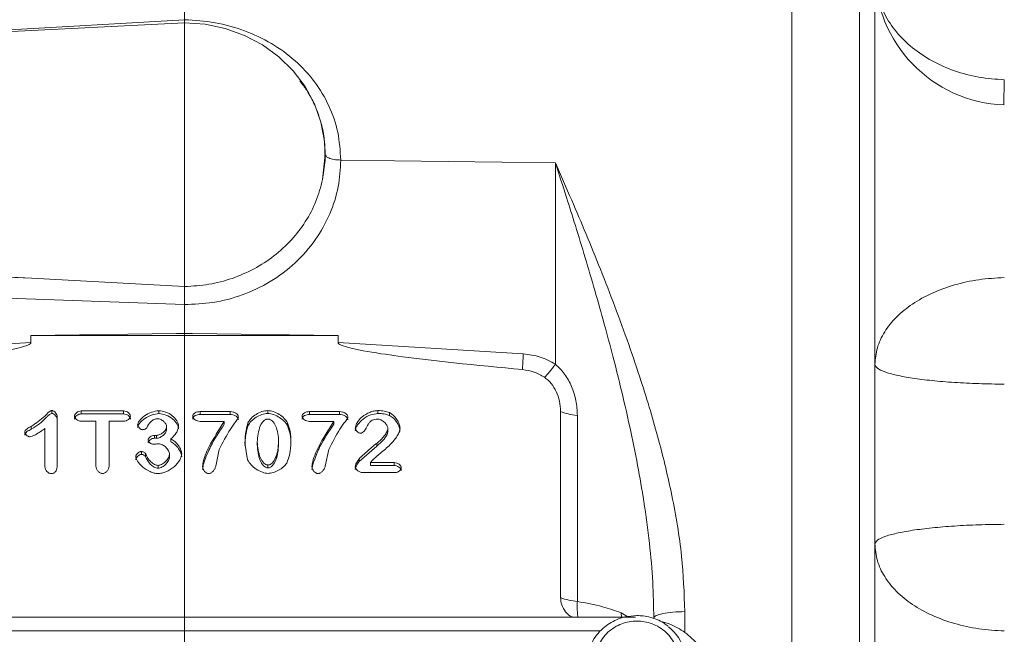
# Model space of a CAD drawing. Header units: inches. Extents: x 0.3 to 33.9, y 0.2 to 21.7.
# Tile 16 of 25: x 23.4 to 27.1, y 9.8 to 12.1. Entities that reach past the tile are written whole.
import ezdxf

# ---------------------------------------------------------------- set-up
doc = ezdxf.new("R2010")
doc.units = ezdxf.units.IN
doc.header["$MEASUREMENT"] = 0
doc.layers.add('SLD-0', color=7, linetype='Continuous', lineweight=15)
doc.styles.add('SLDTEXTSTYLE0', font='TXT', dxfattribs={"width": 0.75})
doc.dimstyles.new('SLDDIMSTYLE0', dxfattribs={"dimtxt": 0.25, "dimasz": 0.13, "dimexe": 0, "dimexo": 0.0625, "dimgap": 0.0625, "dimtad": 0, "dimtih": 1, "dimtoh": 1, "dimdec": 4, "dimrnd": 1e-09, "dimzin": 12, "dimdsep": 46, "dimtxsty": 'SLDTEXTSTYLE0', "dimsah": 1, "dimcen": 0.09, "dimadec": 0, "dimazin": 3, "dimtfac": 1, "dimtdec": 4, "dimtofl": 0, "dimtmove": 0, "dimatfit": 3, "dimfxl": 1, "dimfrac": 2, "dimtolj": 1, "dimtzin": 12, "dimarcsym": 0})

# ---------------------------------------------------------------- blocks, each defined once
blk = doc.blocks.new('*D21')
at = {"layer": 'SLD-0'}
for p, q in [((24.024, 12.2217), (24.024, 15.9238)), ((28.0665, 11.0915), (28.0665, 15.9238)), ((25.5661, 15.8356), (25.5153, 15.8356)), ((25.5153, 15.8356), (25.5153, 15.4387)), ((26.5243, 15.8356), (26.5751, 15.8356)), ((26.5751, 15.8356), (26.5751, 15.4387)), ((24.024, 15.7988), (25.4265, 15.7988)), ((28.0665, 15.7988), (26.6639, 15.7988)), ((25.5153, 15.4387), (25.5661, 15.4387)), ((26.5751, 15.4387), (26.5243, 15.4387))]:
    blk.add_line(p, q, dxfattribs=at)
for points in [[(24.024, 15.7988), (24.154, 15.7788), (24.154, 15.8188)], [(28.0665, 15.7988), (27.9365, 15.8188), (27.9365, 15.7788)]]:
    blk.add_solid(points, dxfattribs=at)
at = {"layer": 'SLD-0', "char_height": 0.25, "attachment_point": 1, "style": 'SLDTEXTSTYLE0'}
for s, insert in [('4.04', (25.6204, 16.2086, -0.4389)), ('102.7', (25.6296, 15.761, -0.4389))]:
    blk.add_mtext(s, dxfattribs=dict(at, insert=insert))

msp = doc.modelspace()

# ---------------------------------------------------------------- linework, layer by layer
at = {"color": 7, "linetype": 'Continuous', "lineweight": 15}
for p, q in [((26.28848, 12.15215), (26.28848, 8.71849)), ((26.54058, 12.14951), (26.54058, 8.72114)), ((24.02398, 12.04323), (21.25409, 11.9077)), ((24.02412, 12.04262), (24.02398, 12.05516)), ((24.53887, 11.45942), (24.54862, 11.55329)), ((24.54862, 11.55329), (24.54862, 11.55343)), ((25.40724, 11.52178), (24.60653, 11.5318)), ((25.40724, 10.77102), (25.40724, 11.52178)), ((21.25409, 11.19916), (23.45335, 11.09155)), ((22.64177, 11.1211), (23.45335, 11.09155)), ((23.45335, 11.09155), (24.02438, 11.06043)), ((24.02398, 10.99331), (22.64072, 11.04368)), ((24.02398, 10.88705), (24.02398, 10.99329)), ((23.45126, 10.87842), (23.99419, 10.88522)), ((23.45126, 10.85186), (23.45126, 10.87842)), ((24.59671, 10.87842), (23.45126, 10.87842)), ((23.99419, 10.88522), (24.02398, 10.88705)), ((23.99419, 10.88522), (24.02398, 10.88559)), ((24.02398, 10.88559), (24.02398, 10.88705)), ((24.02398, 10.88705), (24.05378, 10.88522)), ((24.02398, 10.88559), (24.05378, 10.88522)), ((24.05378, 10.88522), (24.59671, 10.87842)), ((24.59671, 10.87842), (24.59671, 10.85186)), ((23.45126, 10.85186), (22.76061, 10.80942)), ((24.59671, 10.85186), (25.28735, 10.80942)), ((23.52961, 10.58723), (23.52961, 10.59798)), ((23.6388, 10.59654), (23.79706, 10.59654)), ((23.6388, 10.58579), (23.6388, 10.59654)), ((23.79706, 10.58579), (23.6388, 10.58579)), ((23.79706, 10.58579), (23.79706, 10.59654)), ((23.92875, 10.58687), (23.92875, 10.59762)), ((24.08255, 10.59436), (24.19427, 10.59436)), ((24.08255, 10.58361), (24.08255, 10.59436)), ((24.19427, 10.58361), (24.08255, 10.58361)), ((24.19427, 10.58361), (24.19427, 10.59436)), ((24.33411, 10.5876), (24.33411, 10.59835)), ((24.49062, 10.59436), (24.60234, 10.59436)), ((24.49062, 10.58361), (24.49062, 10.59436)), ((24.60234, 10.58361), (24.49062, 10.58361)), ((24.60234, 10.58361), (24.60234, 10.59436)), ((24.74489, 10.58723), (24.74489, 10.59798)), ((24.78872, 10.57981), (24.78872, 10.59056)), ((25.42616, 9.901), (25.42616, 10.59431)), ((25.48898, 10.57993), (25.48898, 9.88662)), ((23.45261, 10.53932), (23.45261, 10.52857)), ((23.5492, 10.5739), (23.5492, 10.39465)), ((23.69311, 10.55815), (23.6388, 10.55815)), ((23.69311, 10.39139), (23.69311, 10.55815)), ((23.74276, 10.55815), (23.74276, 10.39139)), ((23.79706, 10.55815), (23.74276, 10.55815)), ((23.95707, 10.52766), (23.95707, 10.53841)), ((24.17235, 10.55761), (24.08255, 10.55761)), ((24.17235, 10.54686), (24.17235, 10.55761)), ((24.26041, 10.54142), (24.26041, 10.55217)), ((24.40819, 10.54197), (24.40819, 10.55272)), ((24.58042, 10.55761), (24.49062, 10.55761)), ((24.58042, 10.54686), (24.58042, 10.55761)), ((23.50362, 10.38849), (23.50362, 10.53099)), ((23.91246, 10.50564), (23.91925, 10.50564)), ((23.91246, 10.49489), (23.91246, 10.50564)), ((23.91925, 10.49489), (23.91925, 10.50564)), ((24.78213, 10.53171), (24.78213, 10.52096)), ((23.91925, 10.49489), (23.91246, 10.49489)), ((23.97356, 10.48185), (23.97356, 10.4926)), ((24.25944, 10.4142), (24.24935, 10.47703)), ((24.29532, 10.48156), (24.29532, 10.47081)), ((24.37503, 10.47208), (24.37503, 10.48283)), ((24.74062, 10.46501), (24.67468, 10.4078)), ((24.74062, 10.46501), (24.74062, 10.47576)), ((23.86397, 10.43496), (23.86397, 10.44571)), ((23.87871, 10.42608), (23.87871, 10.43684)), ((23.96774, 10.42391), (23.96774, 10.43466)), ((24.15373, 10.45295), (24.14074, 10.39139)), ((24.5618, 10.45295), (24.54881, 10.39139)), ((23.92546, 10.38317), (23.92546, 10.39392)), ((24.33508, 10.38444), (24.33508, 10.39519)), ((24.67468, 10.4078), (24.67468, 10.41855)), ((24.72627, 10.4142), (24.71793, 10.40406)), ((24.71793, 10.40406), (24.8054, 10.40406)), ((24.71793, 10.39331), (24.71793, 10.40406)), ((24.8054, 10.39331), (24.71793, 10.39331)), ((24.8054, 10.39331), (24.8054, 10.40406)), ((24.81025, 10.36712), (24.6869, 10.36712)), ((25.70536, 9.82776), (22.38345, 9.82776))]:
    msp.add_line(p, q, dxfattribs=at)
at = {"color": 8, "linetype": 'Continuous', "lineweight": 15}
for p, q in [((24.02398, 12.05516), (22.66, 11.97649)), ((25.65354, 9.82776), (25.6519, 9.84428)), ((25.6519, 9.84428), (25.68002, 9.82776)), ((25.88979, 9.8485), (25.88979, 9.77039)), ((25.57431, 9.77642), (22.47164, 9.77642))]:
    msp.add_line(p, q, dxfattribs=at)
at = {"color": 7, "linetype": 'Continuous', "lineweight": 15, "flags": 128}
msp.add_lwpolyline([(24.53887, 11.45942), (24.54807, 11.53084), (24.54596, 11.60274), (24.53259, 11.67358), (24.50826, 11.74183), (24.47348, 11.80602), (24.429, 11.86476), (24.37579, 11.91678), (24.31499, 11.96097), (24.24791, 11.99637), (24.17601, 12.02221), (24.10082, 12.03794), (24.02398, 12.04323)], dxfattribs=at)
at = {"color": 7, "linetype": 'Continuous', "lineweight": 15}
for centre, radius, start, end in [((27.09848, 12.2374), 0.5, 180, 268), ((25.50395, 10.09639), 0.2103, 248.28917, 265.91773), ((25.722, 9.65766), 0.17173, 266.32071, 51.72656)]:
    msp.add_arc(centre, radius, start, end, dxfattribs=at)
for points, knots in [([(27.08103, 11.8313), (27.04912, 11.83357), (26.98528, 11.8381), (26.89387, 11.86289), (26.80992, 11.89986), (26.73661, 11.94898), (26.6765, 12.00807), (26.63225, 12.07507), (26.60382, 12.1475), (26.60026, 12.19762), (26.59848, 12.22268)], [0, 0, 0, 0, 0.1250003, 0.2500001, 0.375, 0.5000003, 0.6250001, 0.75, 0.8749999, 1, 1, 1, 1]), ([(26.59848, 12.11527), (26.59848, 12.03552), (26.59848, 11.87457), (26.59848, 11.61276), (26.59848, 11.3351), (26.59848, 11.04333), (26.59848, 10.74161), (26.59848, 10.43533), (26.59848, 10.12905), (26.59848, 9.82733), (26.59848, 9.53555), (26.59848, 9.25789), (26.59848, 8.99608), (26.59848, 8.83513), (26.59848, 8.75538)], [0, 0, 0, 0, 0.0799365, 0.1613321, 0.2440985, 0.328859, 0.4141979, 0.5, 0.5857968, 0.6711357, 0.7559015, 0.8386628, 0.920061, 1, 1, 1, 1]), ([(24.60653, 11.5318), (24.60435, 11.56669), (24.59999, 11.63652), (24.56531, 11.73567), (24.51144, 11.82608), (24.43863, 11.90467), (24.34984, 11.96893), (24.24859, 12.01671), (24.13846, 12.04783), (24.06216, 12.05273), (24.02398, 12.05518)], [0, 0, 0, 0, 0.1238213, 0.2478045, 0.3721167, 0.4969366, 0.6221004, 0.7478881, 0.8738705, 1, 1, 1, 1]), ([(24.02398, 10.99329), (24.05956, 10.99472), (24.13285, 10.99769), (24.24147, 11.02693), (24.34586, 11.0761), (24.43894, 11.14593), (24.51466, 11.23214), (24.56836, 11.32911), (24.60075, 11.43022), (24.60464, 11.4986), (24.60653, 11.5318)], [0, 0, 0, 0, 0.1165898, 0.2401252, 0.3687607, 0.5000976, 0.6314179, 0.7600083, 0.88348, 1, 1, 1, 1]), ([(24.60653, 11.5318), (24.59797, 11.5323), (24.58083, 11.53329), (24.5619, 11.53905), (24.55062, 11.54602), (24.54929, 11.55087), (24.54862, 11.55329)], [0, 0, 0, 0, 0.2796253, 0.5592543, 0.779617, 1, 1, 1, 1]), ([(25.77398, 9.82516), (25.77314, 9.86956), (25.77138, 9.96234), (25.75814, 10.10741), (25.73862, 10.25263), (25.71353, 10.39741), (25.68423, 10.54129), (25.65278, 10.67709), (25.62067, 10.80454), (25.58883, 10.92341), (25.55425, 11.04567), (25.51809, 11.16818), (25.48288, 11.28336), (25.44591, 11.40144), (25.42103, 11.47888), (25.40724, 11.52178)], [0, 0, 0, 0, 0.0753269, 0.1574416, 0.2464061, 0.3233279, 0.4064831, 0.4958879, 0.5610874, 0.6317093, 0.7077562, 0.7810967, 0.8543893, 0.9193236, 1, 1, 1, 1]), ([(25.40724, 11.52178), (25.42745, 11.47563), (25.46583, 11.38798), (25.52187, 11.25542), (25.57587, 11.12311), (25.62921, 10.98603), (25.67988, 10.84755), (25.72395, 10.71779), (25.761, 10.59896), (25.79186, 10.49039), (25.81872, 10.3852), (25.85062, 10.24116), (25.88173, 10.06201), (25.88719, 9.91747), (25.88979, 9.8485)], [0, 0, 0, 0, 0.0893642, 0.1696891, 0.2512273, 0.3366563, 0.422023, 0.5024829, 0.5690182, 0.632461, 0.6930609, 0.7522321, 0.881791, 1, 1, 1, 1]), ([(24.02438, 11.06043), (24.0545, 11.06221), (24.11471, 11.06576), (24.20222, 11.08895), (24.28441, 11.12454), (24.35898, 11.17289), (24.42378, 11.23224), (24.47656, 11.30116), (24.51707, 11.3773), (24.5316, 11.43205), (24.53887, 11.45942)], [0, 0, 0, 0, 0.1249814, 0.2498314, 0.3749206, 0.4996832, 0.6247859, 0.7498102, 0.8749424, 1, 1, 1, 1]), ([(27.08103, 11.09406), (27.04912, 11.09218), (26.98528, 11.08843), (26.89387, 11.06789), (26.80992, 11.03727), (26.73661, 10.99659), (26.6765, 10.94764), (26.63225, 10.89214), (26.60382, 10.83216), (26.60026, 10.79064), (26.59848, 10.76988)], [0, 0, 0, 0, 0.1250003, 0.2500001, 0.375, 0.5000002, 0.6250002, 0.7500001, 0.8749999, 1, 1, 1, 1]), ([(24.02438, 11.06043), (24.02442, 11.05545), (24.02448, 11.04584), (24.02434, 11.02744), (24.02412, 11.00949), (24.02403, 10.99855), (24.02398, 10.99331)], [0, 0, 0, 0, 0.2785178, 0.5380197, 0.7785091, 1, 1, 1, 1]), ([(23.45126, 10.85186), (23.45122, 10.85148), (23.45114, 10.85068), (23.45033, 10.84901), (23.44709, 10.84564), (23.43289, 10.83847), (23.37528, 10.82291), (23.14982, 10.78763), (22.93427, 10.76715), (22.76354, 10.75094)], [0, 0, 0, 0, 0.0017499, 0.0036551, 0.0082924, 0.0222016, 0.0717818, 0.264741, 1, 1, 1, 1]), ([(25.28443, 10.75094), (25.11369, 10.76715), (24.89814, 10.78762), (24.67268, 10.82291), (24.61507, 10.83847), (24.60087, 10.84564), (24.59764, 10.84901), (24.59682, 10.85068), (24.59674, 10.85148), (24.59671, 10.85186)], [0, 0, 0, 0, 0.7352578, 0.9282167, 0.9777959, 0.9917054, 0.9963435, 0.9982494, 1, 1, 1, 1]), ([(25.28735, 10.80942), (25.28671, 10.79772), (25.28543, 10.77432), (25.28476, 10.75873), (25.28443, 10.75094)], [0, 0, 0, 0, 0.5000002, 1, 1, 1, 1]), ([(25.40724, 10.77102), (25.38858, 10.78115), (25.35126, 10.80141), (25.30866, 10.80675), (25.28735, 10.80942)], [0, 0, 0, 0, 0.49997654, 1, 1, 1, 1]), ([(25.36646, 10.72224), (25.37251, 10.72831), (25.3846, 10.74045), (25.3997, 10.76083), (25.40724, 10.77102)], [0, 0, 0, 0, 0.5000013, 1, 1, 1, 1]), ([(25.48898, 10.57993), (25.48794, 10.59839), (25.48589, 10.63488), (25.46909, 10.68743), (25.44415, 10.73489), (25.41929, 10.75923), (25.40724, 10.77102)], [0, 0, 0, 0, 0.2645333, 0.5226951, 0.7686561, 1, 1, 1, 1]), ([(26.59848, 10.76988), (26.60026, 10.76519), (26.60382, 10.75581), (26.63225, 10.74225), (26.6765, 10.72971), (26.73661, 10.71865), (26.80992, 10.70946), (26.89387, 10.70253), (26.98528, 10.6979), (27.04912, 10.69705), (27.08103, 10.69662)], [0, 0, 0, 0, 0.125, 0.25, 0.3749998, 0.4999998, 0.6250001, 0.7499999, 0.8749997, 1, 1, 1, 1]), ([(25.36646, 10.72224), (25.3538, 10.72953), (25.32846, 10.74411), (25.29911, 10.74866), (25.28443, 10.75094)], [0, 0, 0, 0, 0.4999949, 1, 1, 1, 1]), ([(25.42616, 10.59431), (25.42537, 10.60744), (25.42382, 10.63301), (25.41148, 10.66857), (25.39357, 10.69991), (25.37532, 10.71495), (25.36646, 10.72224)], [0, 0, 0, 0, 0.2723168, 0.5306622, 0.7723771, 1, 1, 1, 1]), ([(23.45261, 10.53932), (23.47024, 10.55107), (23.49432, 10.56712), (23.51475, 10.58977), (23.52331, 10.59644), (23.52707, 10.59783), (23.52876, 10.59793), (23.52961, 10.59798)], [0, 0, 0, 0, 0.644533, 0.8802753, 0.9495006, 0.9748269, 1, 1, 1, 1]), ([(23.52961, 10.58723), (23.52818, 10.58707), (23.52483, 10.58668), (23.51982, 10.58306), (23.5155, 10.57912), (23.51101, 10.57469), (23.5009, 10.56463), (23.4832, 10.54672), (23.46321, 10.53486), (23.45261, 10.52857)], [0, 0, 0, 0, 0.0422147, 0.0995358, 0.1832539, 0.2246723, 0.2946213, 0.6258949, 1, 1, 1, 1]), ([(23.52961, 10.59798), (23.53074, 10.59786), (23.53317, 10.5976), (23.53795, 10.59514), (23.54319, 10.5902), (23.54798, 10.58264), (23.54879, 10.57679), (23.5492, 10.5739)], [0, 0, 0, 0, 0.0972779, 0.209328, 0.4604024, 0.733535, 1, 1, 1, 1]), ([(23.5492, 10.56315), (23.54881, 10.56599), (23.54802, 10.57171), (23.5434, 10.57915), (23.53827, 10.58414), (23.53344, 10.58679), (23.53083, 10.58709), (23.52961, 10.58723)], [0, 0, 0, 0, 0.2618391, 0.5273231, 0.7756385, 0.8950252, 1, 1, 1, 1]), ([(23.61359, 10.57734), (23.61371, 10.57846), (23.61396, 10.58084), (23.61642, 10.58551), (23.62149, 10.59067), (23.62945, 10.59538), (23.6357, 10.59615), (23.6388, 10.59654)], [0, 0, 0, 0, 0.1021748, 0.2169276, 0.4674511, 0.7357874, 1, 1, 1, 1]), ([(23.6388, 10.58579), (23.63576, 10.58541), (23.62963, 10.58467), (23.62177, 10.58011), (23.61666, 10.57505), (23.61401, 10.57032), (23.61372, 10.56779), (23.61359, 10.56659)], [0, 0, 0, 0, 0.2594319, 0.5216736, 0.7693437, 0.8904624, 1, 1, 1, 1]), ([(23.6388, 10.55815), (23.63561, 10.55853), (23.62928, 10.55929), (23.62128, 10.56406), (23.61633, 10.56926), (23.61395, 10.57389), (23.6137, 10.57624), (23.61359, 10.57734)], [0, 0, 0, 0, 0.270764, 0.5386622, 0.7864303, 0.8991141, 1, 1, 1, 1]), ([(23.79706, 10.59654), (23.80029, 10.59615), (23.80669, 10.59538), (23.81474, 10.59057), (23.81971, 10.58536), (23.8221, 10.58075), (23.82235, 10.57843), (23.82247, 10.57734)], [0, 0, 0, 0, 0.27302122, 0.54198514, 0.78942228, 0.9009549, 1, 1, 1, 1]), ([(23.82247, 10.56659), (23.82234, 10.5677), (23.82207, 10.57007), (23.81964, 10.57472), (23.81461, 10.57992), (23.80658, 10.58466), (23.80024, 10.58541), (23.79706, 10.58579)], [0, 0, 0, 0, 0.1010035, 0.2150905, 0.4629647, 0.7312526, 1, 1, 1, 1]), ([(23.82247, 10.57734), (23.82235, 10.57624), (23.8221, 10.57389), (23.81969, 10.56925), (23.81467, 10.56406), (23.80662, 10.55929), (23.80026, 10.55853), (23.79706, 10.55815)], [0, 0, 0, 0, 0.1002435, 0.2129959, 0.4610144, 0.7294667, 1, 1, 1, 1]), ([(23.84923, 10.54529), (23.84966, 10.54747), (23.85071, 10.55276), (23.85842, 10.56461), (23.87454, 10.57961), (23.89983, 10.59341), (23.91944, 10.59627), (23.92875, 10.59762)], [0, 0, 0, 0, 0.06869712, 0.16668493, 0.42529162, 0.72734336, 1, 1, 1, 1]), ([(23.92875, 10.58687), (23.92042, 10.58574), (23.90157, 10.5832), (23.87603, 10.56998), (23.85891, 10.55456), (23.85072, 10.54209), (23.84966, 10.53671), (23.84923, 10.53454)], [0, 0, 0, 0, 0.2440689, 0.5517711, 0.8305434, 0.9315826, 1, 1, 1, 1]), ([(23.92875, 10.59762), (23.93709, 10.59642), (23.95504, 10.59383), (23.97869, 10.5802), (23.9937, 10.56415), (24.00065, 10.5505), (24.0015, 10.54402), (24.00187, 10.54113)], [0, 0, 0, 0, 0.2462362, 0.5305018, 0.7955573, 0.908656, 1, 1, 1, 1]), ([(24.00187, 10.53038), (24.00157, 10.53294), (24.00088, 10.5388), (23.9947, 10.55194), (23.98023, 10.56831), (23.95626, 10.58275), (23.93753, 10.58556), (23.92875, 10.58687)], [0, 0, 0, 0, 0.0809138, 0.1849494, 0.4462579, 0.7404873, 1, 1, 1, 1]), ([(24.05463, 10.57734), (24.05475, 10.5786), (24.055, 10.58116), (24.057, 10.58461), (24.05992, 10.58757), (24.06498, 10.59086), (24.07265, 10.59369), (24.07921, 10.59414), (24.08255, 10.59436)], [0, 0, 0, 0, 0.1102494, 0.2235478, 0.3365094, 0.4620215, 0.7264509, 1, 1, 1, 1]), ([(24.08255, 10.58361), (24.07926, 10.58339), (24.07276, 10.58296), (24.06517, 10.58019), (24.0601, 10.57696), (24.05712, 10.57402), (24.05501, 10.57053), (24.05475, 10.56789), (24.05463, 10.56659)], [0, 0, 0, 0, 0.2695177, 0.5323038, 0.6566807, 0.769843, 0.8864057, 1, 1, 1, 1]), ([(24.08255, 10.55761), (24.07908, 10.55795), (24.07222, 10.55863), (24.06328, 10.56315), (24.05765, 10.56849), (24.05501, 10.57349), (24.05475, 10.57609), (24.05463, 10.57734)], [0, 0, 0, 0, 0.2731398, 0.5386053, 0.7815697, 0.8947165, 1, 1, 1, 1]), ([(24.19427, 10.59436), (24.19818, 10.59404), (24.2057, 10.59343), (24.21553, 10.58893), (24.22159, 10.58339), (24.22433, 10.57815), (24.22459, 10.57542), (24.22472, 10.57408)], [0, 0, 0, 0, 0.2857989, 0.5501972, 0.7857718, 0.8955946, 1, 1, 1, 1]), ([(24.22472, 10.56333), (24.22455, 10.56486), (24.22421, 10.56802), (24.22078, 10.57366), (24.21415, 10.57898), (24.20457, 10.58287), (24.1977, 10.58336), (24.19427, 10.58361)], [0, 0, 0, 0, 0.1195444, 0.2475836, 0.497344, 0.7485787, 1, 1, 1, 1]), ([(24.26041, 10.55217), (24.26408, 10.55802), (24.27193, 10.57052), (24.29083, 10.58419), (24.31155, 10.59533), (24.32691, 10.59738), (24.33411, 10.59835)], [0, 0, 0, 0, 0.2339954, 0.4999389, 0.7659309, 1, 1, 1, 1]), ([(24.33411, 10.5876), (24.32671, 10.58659), (24.31146, 10.5845), (24.29094, 10.57347), (24.27215, 10.55999), (24.2642, 10.54742), (24.26041, 10.54142)], [0, 0, 0, 0, 0.2406542, 0.4964847, 0.7595641, 1, 1, 1, 1]), ([(24.33411, 10.59835), (24.34098, 10.59741), (24.35619, 10.59534), (24.37714, 10.58437), (24.39618, 10.57058), (24.40444, 10.5583), (24.40819, 10.55272)], [0, 0, 0, 0, 0.22470979, 0.49735243, 0.77132472, 1, 1, 1, 1]), ([(24.40819, 10.54197), (24.40471, 10.54723), (24.39695, 10.55893), (24.37869, 10.57263), (24.35758, 10.58418), (24.34161, 10.5865), (24.33411, 10.5876)], [0, 0, 0, 0, 0.2145592, 0.4774394, 0.7543919, 1, 1, 1, 1]), ([(24.46269, 10.57734), (24.46282, 10.5786), (24.46306, 10.58116), (24.46507, 10.58461), (24.46799, 10.58757), (24.47305, 10.59086), (24.48071, 10.59369), (24.48728, 10.59414), (24.49062, 10.59436)], [0, 0, 0, 0, 0.1102493, 0.2235467, 0.3365081, 0.4620201, 0.7264511, 1, 1, 1, 1]), ([(24.49062, 10.58361), (24.48733, 10.58339), (24.48083, 10.58296), (24.47324, 10.58019), (24.46817, 10.57696), (24.46519, 10.57402), (24.46308, 10.57053), (24.46282, 10.56789), (24.46269, 10.56659)], [0, 0, 0, 0, 0.26951745, 0.53230503, 0.65668187, 0.76984262, 0.8864061, 1, 1, 1, 1]), ([(24.49062, 10.55761), (24.48714, 10.55795), (24.48028, 10.55863), (24.47135, 10.56315), (24.46572, 10.56849), (24.46308, 10.57349), (24.46282, 10.57609), (24.46269, 10.57734)], [0, 0, 0, 0, 0.2731398, 0.5386053, 0.7815684, 0.8947168, 1, 1, 1, 1]), ([(24.60234, 10.59436), (24.60624, 10.59404), (24.61377, 10.59343), (24.6236, 10.58893), (24.62966, 10.58339), (24.6324, 10.57815), (24.63266, 10.57542), (24.63279, 10.57408)], [0, 0, 0, 0, 0.2858003, 0.5501983, 0.7857726, 0.8955945, 1, 1, 1, 1]), ([(24.63279, 10.56333), (24.63262, 10.56486), (24.63227, 10.56802), (24.62885, 10.57366), (24.62222, 10.57898), (24.61264, 10.58287), (24.60577, 10.58336), (24.60234, 10.58361)], [0, 0, 0, 0, 0.1195446, 0.2475838, 0.4973441, 0.7485788, 1, 1, 1, 1]), ([(24.66091, 10.53298), (24.66133, 10.5358), (24.66231, 10.54244), (24.66975, 10.55721), (24.68593, 10.57614), (24.70907, 10.58981), (24.72962, 10.59673), (24.74, 10.59758), (24.74489, 10.59798)], [0, 0, 0, 0, 0.0779293, 0.1834531, 0.4437081, 0.7333568, 0.8744435, 1, 1, 1, 1]), ([(24.74489, 10.58723), (24.73607, 10.58602), (24.71616, 10.58329), (24.68943, 10.56793), (24.67181, 10.54942), (24.66287, 10.53356), (24.66152, 10.52574), (24.66091, 10.52223)], [0, 0, 0, 0, 0.2274147, 0.5135502, 0.7830557, 0.9026468, 1, 1, 1, 1]), ([(24.74489, 10.59798), (24.75289, 10.59776), (24.76791, 10.59735), (24.78209, 10.59272), (24.78872, 10.59056)], [0, 0, 0, 0, 0.5323401, 1, 1, 1, 1]), ([(24.78872, 10.57981), (24.78209, 10.58197), (24.76791, 10.5866), (24.75289, 10.58701), (24.74489, 10.58723)], [0, 0, 0, 0, 0.4676695, 1, 1, 1, 1]), ([(24.78872, 10.59056), (24.79329, 10.58766), (24.80373, 10.58102), (24.81537, 10.56594), (24.82513, 10.54962), (24.82719, 10.53782), (24.82809, 10.53262)], [0, 0, 0, 0, 0.2172169, 0.4966142, 0.778157, 1, 1, 1, 1]), ([(24.82809, 10.52187), (24.82732, 10.5266), (24.82553, 10.53759), (24.81641, 10.55363), (24.80481, 10.56935), (24.79371, 10.57657), (24.78872, 10.57981)], [0, 0, 0, 0, 0.2014774, 0.4685666, 0.7611319, 1, 1, 1, 1]), ([(25.42616, 10.59431), (25.43503, 10.59102), (25.45277, 10.58443), (25.47691, 10.58143), (25.48898, 10.57993)], [0, 0, 0, 0, 0.4999993, 1, 1, 1, 1]), ([(23.42836, 10.51777), (23.42846, 10.51873), (23.42865, 10.52073), (23.43073, 10.52491), (23.43801, 10.53234), (23.44653, 10.53641), (23.45261, 10.53932)], [0, 0, 0, 0, 0.0881881, 0.1840605, 0.4180155, 1, 1, 1, 1]), ([(23.86708, 10.52683), (23.86619, 10.52693), (23.86422, 10.52716), (23.8602, 10.5291), (23.85537, 10.53281), (23.85156, 10.53767), (23.84955, 10.54202), (23.84934, 10.54425), (23.84923, 10.54529)], [0, 0, 0, 0, 0.0933212, 0.2081035, 0.4716916, 0.7482992, 0.8818438, 1, 1, 1, 1]), ([(23.9241, 10.56775), (23.92186, 10.56758), (23.91719, 10.56725), (23.90799, 10.56397), (23.89397, 10.55425), (23.88743, 10.54181), (23.88317, 10.53371)], [0, 0, 0, 0, 0.11610676, 0.24211697, 0.50646309, 1, 1, 1, 1]), ([(23.91925, 10.50564), (23.92126, 10.5058), (23.92557, 10.50614), (23.93423, 10.50928), (23.94442, 10.51555), (23.95241, 10.52428), (23.95645, 10.53228), (23.95687, 10.53644), (23.95707, 10.53841)], [0, 0, 0, 0, 0.1084355, 0.2321951, 0.4964578, 0.7600608, 0.8861787, 1, 1, 1, 1]), ([(23.95707, 10.53841), (23.9569, 10.53997), (23.95653, 10.54334), (23.95317, 10.55011), (23.94659, 10.55803), (23.93783, 10.56413), (23.93001, 10.56726), (23.92599, 10.56759), (23.9241, 10.56775)], [0, 0, 0, 0, 0.1019944, 0.2215042, 0.484118, 0.7538319, 0.8838115, 1, 1, 1, 1]), ([(24.00187, 10.54113), (24.00125, 10.53685), (23.99992, 10.52766), (23.99105, 10.51043), (23.98051, 10.49969), (23.97356, 10.4926)], [0, 0, 0, 0, 0.22859432, 0.49125686, 1, 1, 1, 1]), ([(24.09109, 10.3894), (24.09153, 10.39271), (24.09486, 10.41773), (24.11977, 10.47617), (24.1521, 10.52624), (24.17235, 10.55761)], [0, 0, 0, 0, 0.0539194, 0.4072078, 1, 1, 1, 1]), ([(24.17235, 10.54686), (24.154, 10.51971), (24.12475, 10.47644), (24.10257, 10.4221), (24.09308, 10.3934), (24.09161, 10.38254), (24.09109, 10.37864)], [0, 0, 0, 0, 0.5165778, 0.8234871, 0.9366474, 1, 1, 1, 1]), ([(24.22472, 10.57408), (24.22453, 10.57323), (24.22323, 10.56724), (24.21166, 10.55264), (24.18523, 10.51523), (24.16683, 10.47885), (24.15373, 10.45295)], [0, 0, 0, 0, 0.01875589, 0.13223815, 0.38200688, 1, 1, 1, 1]), ([(24.24935, 10.47703), (24.25007, 10.49262), (24.25124, 10.51803), (24.25785, 10.54266), (24.26041, 10.55217)], [0, 0, 0, 0, 0.6137, 1, 1, 1, 1]), ([(24.26041, 10.54142), (24.25793, 10.53222), (24.25328, 10.51488), (24.25025, 10.48962), (24.24964, 10.47376), (24.24935, 10.46628)], [0, 0, 0, 0, 0.3740028, 0.7046104, 1, 1, 1, 1]), ([(24.29532, 10.48156), (24.297, 10.50167), (24.29931, 10.52931), (24.31515, 10.5568), (24.32503, 10.56435), (24.33061, 10.56639), (24.33334, 10.56657), (24.33469, 10.56666)], [0, 0, 0, 0, 0.6059301, 0.8324419, 0.922509, 0.9619484, 1, 1, 1, 1]), ([(24.33469, 10.56666), (24.33602, 10.56657), (24.33873, 10.5664), (24.34429, 10.56446), (24.35456, 10.55715), (24.36546, 10.53907), (24.37339, 10.51263), (24.37447, 10.49291), (24.37503, 10.48283)], [0, 0, 0, 0, 0.0378363, 0.0772054, 0.1668865, 0.3993523, 0.692891, 1, 1, 1, 1]), ([(24.40819, 10.55272), (24.41191, 10.54244), (24.42045, 10.51882), (24.4208, 10.49385), (24.42099, 10.47975)], [0, 0, 0, 0, 0.4354017, 1, 1, 1, 1]), ([(24.42099, 10.469), (24.4208, 10.4831), (24.42045, 10.50807), (24.41191, 10.53169), (24.40819, 10.54197)], [0, 0, 0, 0, 0.5645929, 1, 1, 1, 1]), ([(24.49916, 10.3894), (24.4996, 10.39271), (24.50292, 10.41773), (24.52784, 10.47617), (24.56016, 10.52624), (24.58042, 10.55761)], [0, 0, 0, 0, 0.0539194, 0.4072077, 1, 1, 1, 1]), ([(24.58042, 10.54686), (24.56207, 10.51971), (24.53282, 10.47644), (24.51064, 10.4221), (24.50115, 10.3934), (24.49968, 10.38254), (24.49916, 10.37864)], [0, 0, 0, 0, 0.5165778, 0.8234871, 0.9366475, 1, 1, 1, 1]), ([(24.63279, 10.57408), (24.6326, 10.57323), (24.6313, 10.56724), (24.61973, 10.55264), (24.5933, 10.51523), (24.5749, 10.47885), (24.5618, 10.45295)], [0, 0, 0, 0, 0.018756, 0.13223803, 0.38200705, 1, 1, 1, 1]), ([(24.7094, 10.54837), (24.70922, 10.54807), (24.70888, 10.54751), (24.70555, 10.54067), (24.70051, 10.52988), (24.6922, 10.51882), (24.68584, 10.51478), (24.68262, 10.51375), (24.68106, 10.51366), (24.6803, 10.51361)], [0, 0, 0, 0, 0.0227822, 0.0417002, 0.4908238, 0.7944735, 0.9050599, 0.9536812, 1, 1, 1, 1]), ([(24.74392, 10.5663), (24.74042, 10.5661), (24.73362, 10.56572), (24.72408, 10.56214), (24.71571, 10.55637), (24.71155, 10.55111), (24.7094, 10.54837)], [0, 0, 0, 0, 0.253287, 0.4931603, 0.7366252, 1, 1, 1, 1]), ([(24.78213, 10.53171), (24.78192, 10.53354), (24.78146, 10.53754), (24.77742, 10.5457), (24.76949, 10.55524), (24.75895, 10.56222), (24.75013, 10.56573), (24.74587, 10.56612), (24.74392, 10.5663)], [0, 0, 0, 0, 0.10294933, 0.22558775, 0.50062788, 0.77564151, 0.89724585, 1, 1, 1, 1]), ([(23.45261, 10.52857), (23.447, 10.52588), (23.43868, 10.52189), (23.43115, 10.51479), (23.4287, 10.51024), (23.42847, 10.50806), (23.42836, 10.50702)], [0, 0, 0, 0, 0.5390815, 0.7997153, 0.904516, 1, 1, 1, 1]), ([(23.44621, 10.50039), (23.44529, 10.50049), (23.44327, 10.50072), (23.43919, 10.50268), (23.43443, 10.50633), (23.4307, 10.51095), (23.4287, 10.5149), (23.42847, 10.51687), (23.42836, 10.51777)], [0, 0, 0, 0, 0.1001905, 0.2219158, 0.4938478, 0.7690283, 0.8947238, 1, 1, 1, 1]), ([(23.50362, 10.53099), (23.49202, 10.52301), (23.47667, 10.51244), (23.45701, 10.5022), (23.44929, 10.50091), (23.44621, 10.50039)], [0, 0, 0, 0, 0.649394, 0.8597321, 1, 1, 1, 1]), ([(23.88317, 10.53371), (23.88291, 10.53329), (23.88233, 10.53238), (23.88021, 10.53067), (23.87665, 10.52891), (23.87198, 10.52721), (23.86864, 10.52695), (23.86708, 10.52683)], [0, 0, 0, 0, 0.0841682, 0.1854737, 0.4534819, 0.7436727, 1, 1, 1, 1]), ([(23.88841, 10.48898), (23.88853, 10.48993), (23.88877, 10.49197), (23.89111, 10.49601), (23.89592, 10.50053), (23.90351, 10.50465), (23.90946, 10.50531), (23.91246, 10.50564)], [0, 0, 0, 0, 0.09439228, 0.20288329, 0.44859486, 0.7215156, 1, 1, 1, 1]), ([(23.95707, 10.52766), (23.95686, 10.52563), (23.95641, 10.52133), (23.9523, 10.51344), (23.94458, 10.50501), (23.93472, 10.49881), (23.92604, 10.49546), (23.92141, 10.49507), (23.91925, 10.49489)], [0, 0, 0, 0, 0.1172511, 0.2479509, 0.4988169, 0.7501576, 0.8835739, 1, 1, 1, 1]), ([(24.6803, 10.51361), (24.67924, 10.51371), (24.67695, 10.51391), (24.67239, 10.51584), (24.66715, 10.51971), (24.6632, 10.52487), (24.66122, 10.52948), (24.66101, 10.53185), (24.66091, 10.53298)], [0, 0, 0, 0, 0.1046534, 0.2243922, 0.4838876, 0.751093, 0.8813394, 1, 1, 1, 1]), ([(24.82809, 10.53262), (24.82737, 10.52802), (24.82577, 10.51779), (24.81386, 10.49634), (24.79013, 10.46914), (24.76133, 10.44442), (24.73895, 10.42619), (24.7299, 10.41763), (24.72627, 10.4142)], [0, 0, 0, 0, 0.0897198, 0.199168, 0.4624121, 0.7667931, 0.9065456, 1, 1, 1, 1]), ([(24.74062, 10.47576), (24.75089, 10.48441), (24.76604, 10.49718), (24.77729, 10.51589), (24.78142, 10.5256), (24.78191, 10.52987), (24.78213, 10.53171)], [0, 0, 0, 0, 0.55221073, 0.81534205, 0.91996322, 1, 1, 1, 1]), ([(24.78213, 10.52096), (24.78188, 10.51912), (24.78049, 10.50853), (24.76707, 10.48787), (24.75041, 10.47347), (24.74062, 10.46501)], [0, 0, 0, 0, 0.0802795, 0.45990593, 1, 1, 1, 1]), ([(23.91246, 10.49489), (23.90952, 10.49457), (23.9037, 10.49394), (23.8962, 10.48996), (23.89135, 10.48553), (23.88883, 10.48144), (23.88854, 10.47926), (23.88841, 10.47823)], [0, 0, 0, 0, 0.2726184, 0.5401537, 0.7828532, 0.898231, 1, 1, 1, 1]), ([(23.90781, 10.47269), (23.90665, 10.47276), (23.90426, 10.47292), (23.89962, 10.47448), (23.89443, 10.47767), (23.89058, 10.48208), (23.8887, 10.48601), (23.8885, 10.48802), (23.88841, 10.48898)], [0, 0, 0, 0, 0.1223741, 0.2538139, 0.5175012, 0.7718267, 0.8913468, 1, 1, 1, 1]), ([(23.9272, 10.47395), (23.92604, 10.47391), (23.92263, 10.47376), (23.91708, 10.47332), (23.91207, 10.47295), (23.90912, 10.47275), (23.90821, 10.4727), (23.90792, 10.47269), (23.90781, 10.47269)], [0, 0, 0, 0, 0.1793242, 0.5261317, 0.8598333, 0.9541023, 0.983097, 1, 1, 1, 1]), ([(23.96774, 10.43466), (23.96754, 10.43697), (23.96714, 10.44179), (23.96324, 10.45117), (23.95525, 10.46173), (23.94431, 10.46955), (23.93458, 10.47337), (23.92958, 10.47377), (23.9272, 10.47395)], [0, 0, 0, 0, 0.11691153, 0.24434174, 0.50556847, 0.76370463, 0.88730983, 1, 1, 1, 1]), ([(23.97356, 10.4926), (23.97846, 10.48943), (23.9891, 10.48256), (24.00125, 10.46807), (24.01096, 10.45263), (24.01286, 10.44154), (24.0137, 10.43665)], [0, 0, 0, 0, 0.2390738, 0.5187817, 0.7878603, 1, 1, 1, 1]), ([(24.0137, 10.4259), (24.01295, 10.4305), (24.0112, 10.44115), (24.00184, 10.45652), (23.98964, 10.47138), (23.97863, 10.47855), (23.97356, 10.48185)], [0, 0, 0, 0, 0.1992139, 0.4620198, 0.7518252, 1, 1, 1, 1]), ([(24.33508, 10.39519), (24.33379, 10.39528), (24.33114, 10.39546), (24.3257, 10.39748), (24.31558, 10.40511), (24.29922, 10.43299), (24.29695, 10.46119), (24.29532, 10.48156)], [0, 0, 0, 0, 0.03605461, 0.07395519, 0.16184821, 0.39458908, 1, 1, 1, 1]), ([(24.33508, 10.38444), (24.3336, 10.38456), (24.33053, 10.38482), (24.32479, 10.38731), (24.31478, 10.39541), (24.29915, 10.42316), (24.29692, 10.4509), (24.29532, 10.47081)], [0, 0, 0, 0, 0.04110475, 0.08582108, 0.17447109, 0.40774316, 1, 1, 1, 1]), ([(24.37503, 10.48283), (24.37349, 10.46223), (24.37136, 10.43369), (24.35497, 10.40536), (24.3447, 10.39755), (24.33912, 10.39547), (24.3364, 10.39528), (24.33508, 10.39519)], [0, 0, 0, 0, 0.603604, 0.8361499, 0.9251038, 0.9634699, 1, 1, 1, 1]), ([(24.37503, 10.47208), (24.37355, 10.45225), (24.37149, 10.42447), (24.35625, 10.39634), (24.34614, 10.38769), (24.34001, 10.38487), (24.33667, 10.38458), (24.33508, 10.38444)], [0, 0, 0, 0, 0.5816993, 0.8148485, 0.9080188, 0.9559638, 1, 1, 1, 1]), ([(24.42099, 10.47975), (24.42028, 10.46529), (24.41897, 10.43862), (24.40958, 10.41343), (24.40529, 10.40189)], [0, 0, 0, 0, 0.5420006, 1, 1, 1, 1]), ([(24.67468, 10.41855), (24.68739, 10.43026), (24.70556, 10.447), (24.72764, 10.46602), (24.73712, 10.47313), (24.74062, 10.47576)], [0, 0, 0, 0, 0.5948471, 0.8502495, 1, 1, 1, 1]), ([(23.84206, 10.42561), (23.84217, 10.42675), (23.84242, 10.42918), (23.84472, 10.43395), (23.84924, 10.43932), (23.85513, 10.44334), (23.86022, 10.44538), (23.86278, 10.4456), (23.86397, 10.44571)], [0, 0, 0, 0, 0.1109338, 0.2365771, 0.5022594, 0.7675596, 0.8914149, 1, 1, 1, 1]), ([(23.86397, 10.43496), (23.86279, 10.43485), (23.86026, 10.43462), (23.85529, 10.43267), (23.84955, 10.42881), (23.845, 10.42358), (23.84248, 10.41874), (23.84219, 10.4161), (23.84206, 10.41486)], [0, 0, 0, 0, 0.1075336, 0.2300757, 0.4839192, 0.7438738, 0.8790022, 1, 1, 1, 1]), ([(23.86397, 10.44571), (23.86535, 10.44549), (23.86842, 10.445), (23.87262, 10.4428), (23.87587, 10.44051), (23.87791, 10.43845), (23.87847, 10.43733), (23.87871, 10.43684)], [0, 0, 0, 0, 0.22996824, 0.51002065, 0.78403324, 0.90329369, 1, 1, 1, 1]), ([(23.87871, 10.42608), (23.87849, 10.42656), (23.87799, 10.42758), (23.8761, 10.42962), (23.87296, 10.43182), (23.86871, 10.43414), (23.86554, 10.43468), (23.86397, 10.43496)], [0, 0, 0, 0, 0.0909395, 0.1978918, 0.4723455, 0.7380702, 1, 1, 1, 1]), ([(23.87871, 10.43684), (23.88131, 10.43143), (23.88644, 10.42071), (23.89769, 10.40723), (23.90883, 10.39861), (23.9184, 10.39453), (23.92319, 10.39412), (23.92546, 10.39392)], [0, 0, 0, 0, 0.2762881, 0.5474024, 0.7912109, 0.9013538, 1, 1, 1, 1]), ([(24.0137, 10.43665), (24.01324, 10.4331), (24.01218, 10.42505), (24.00376, 10.40783), (23.98589, 10.38679), (23.96113, 10.37186), (23.94004, 10.36448), (23.92977, 10.36356), (23.92507, 10.36314)], [0, 0, 0, 0, 0.0899639, 0.2040791, 0.4729744, 0.7573742, 0.8889175, 1, 1, 1, 1]), ([(23.92546, 10.39392), (23.92747, 10.39413), (23.93196, 10.39459), (23.94148, 10.39864), (23.95319, 10.40677), (23.9622, 10.41791), (23.96695, 10.42761), (23.96749, 10.43245), (23.96774, 10.43466)], [0, 0, 0, 0, 0.0933055, 0.207442, 0.4782056, 0.7603885, 0.8903371, 1, 1, 1, 1]), ([(23.5492, 10.39465), (23.54901, 10.39002), (23.54868, 10.38185), (23.54504, 10.37249), (23.54044, 10.36746), (23.53636, 10.36492), (23.53155, 10.36339), (23.52811, 10.36323), (23.52631, 10.36314)], [0, 0, 0, 0, 0.3213469, 0.5680576, 0.6741891, 0.7768151, 0.8832247, 1, 1, 1, 1]), ([(23.71812, 10.36314), (23.71671, 10.36327), (23.7137, 10.36356), (23.7077, 10.36626), (23.70094, 10.37183), (23.69465, 10.38075), (23.69362, 10.38785), (23.69311, 10.39139)], [0, 0, 0, 0, 0.09983, 0.2131465, 0.4631311, 0.7321182, 1, 1, 1, 1]), ([(23.74276, 10.39139), (23.74225, 10.38782), (23.74125, 10.38072), (23.73506, 10.37178), (23.72839, 10.36624), (23.72249, 10.36355), (23.71952, 10.36327), (23.71812, 10.36314)], [0, 0, 0, 0, 0.2711997, 0.5404963, 0.7890114, 0.9010066, 1, 1, 1, 1]), ([(23.92507, 10.36314), (23.92038, 10.36361), (23.91025, 10.36463), (23.89012, 10.37234), (23.86756, 10.38647), (23.85145, 10.40466), (23.84368, 10.41789), (23.84251, 10.42345), (23.84206, 10.42561)], [0, 0, 0, 0, 0.1250013, 0.2703753, 0.5743475, 0.8391265, 0.9373795, 1, 1, 1, 1]), ([(23.92546, 10.38317), (23.92296, 10.38341), (23.91763, 10.38392), (23.90784, 10.38852), (23.89205, 10.40095), (23.88415, 10.41584), (23.87871, 10.42608)], [0, 0, 0, 0, 0.1089681, 0.2325742, 0.472211, 1, 1, 1, 1]), ([(23.96774, 10.42391), (23.96754, 10.42195), (23.96711, 10.41769), (23.96314, 10.4087), (23.95491, 10.39773), (23.94344, 10.38902), (23.93322, 10.38415), (23.92787, 10.38348), (23.92546, 10.38317)], [0, 0, 0, 0, 0.0971037, 0.2110089, 0.4767629, 0.7519844, 0.8880008, 1, 1, 1, 1]), ([(24.14074, 10.39139), (24.13956, 10.38758), (24.13728, 10.38027), (24.13053, 10.37131), (24.12367, 10.36595), (24.11784, 10.3635), (24.11495, 10.36326), (24.11359, 10.36314)], [0, 0, 0, 0, 0.2925776, 0.5629352, 0.8001568, 0.905311, 1, 1, 1, 1]), ([(24.33546, 10.3635), (24.32825, 10.36465), (24.31245, 10.36716), (24.29127, 10.37965), (24.27156, 10.39457), (24.26329, 10.40796), (24.25944, 10.4142)], [0, 0, 0, 0, 0.2242788, 0.4915789, 0.763289, 1, 1, 1, 1]), ([(24.40529, 10.40189), (24.4013, 10.39707), (24.3927, 10.38666), (24.37462, 10.37548), (24.35552, 10.36617), (24.34177, 10.36434), (24.33546, 10.3635)], [0, 0, 0, 0, 0.2331066, 0.5036535, 0.7723116, 1, 1, 1, 1]), ([(24.54881, 10.39139), (24.54762, 10.38758), (24.54535, 10.38027), (24.5386, 10.37131), (24.53174, 10.36595), (24.52591, 10.3635), (24.52302, 10.36326), (24.52165, 10.36314)], [0, 0, 0, 0, 0.2925779, 0.5629354, 0.8001568, 0.9053093, 1, 1, 1, 1]), ([(24.66033, 10.38885), (24.66076, 10.39095), (24.66182, 10.3961), (24.66638, 10.40627), (24.67142, 10.41372), (24.67468, 10.41855)], [0, 0, 0, 0, 0.194874, 0.4789027, 1, 1, 1, 1]), ([(24.67468, 10.4078), (24.67116, 10.40253), (24.66605, 10.39487), (24.6616, 10.38467), (24.6607, 10.38), (24.66033, 10.3781)], [0, 0, 0, 0, 0.5667423, 0.8238608, 1, 1, 1, 1]), ([(24.8054, 10.40406), (24.80872, 10.4037), (24.81533, 10.40298), (24.82385, 10.39847), (24.8293, 10.39344), (24.83196, 10.38886), (24.83223, 10.38651), (24.83236, 10.38541)], [0, 0, 0, 0, 0.27461401, 0.5462862, 0.79254225, 0.9025549, 1, 1, 1, 1]), ([(24.83236, 10.37466), (24.8322, 10.37587), (24.83185, 10.37847), (24.82888, 10.38318), (24.82328, 10.38808), (24.81493, 10.39231), (24.80858, 10.39298), (24.8054, 10.39331)], [0, 0, 0, 0, 0.1074997, 0.230482, 0.4742042, 0.7374298, 1, 1, 1, 1]), ([(23.52631, 10.36314), (23.52501, 10.36326), (23.52223, 10.36352), (23.51676, 10.36595), (23.51065, 10.37099), (23.50501, 10.379), (23.50408, 10.38534), (23.50362, 10.38849)], [0, 0, 0, 0, 0.1021378, 0.2170264, 0.4678236, 0.735632, 1, 1, 1, 1]), ([(24.11359, 10.36314), (24.11228, 10.36327), (24.10951, 10.36353), (24.10405, 10.36609), (24.09798, 10.37135), (24.09245, 10.37964), (24.09154, 10.38615), (24.09109, 10.3894)], [0, 0, 0, 0, 0.1002742, 0.2135246, 0.4629089, 0.7322821, 1, 1, 1, 1]), ([(24.52165, 10.36314), (24.52035, 10.36327), (24.51758, 10.36353), (24.51212, 10.36609), (24.50605, 10.37135), (24.50051, 10.37964), (24.49961, 10.38615), (24.49916, 10.3894)], [0, 0, 0, 0, 0.1002724, 0.2135246, 0.462909, 0.7322823, 1, 1, 1, 1]), ([(24.6869, 10.36712), (24.68534, 10.36724), (24.68206, 10.36748), (24.67573, 10.36978), (24.66871, 10.37429), (24.66344, 10.3802), (24.66076, 10.38522), (24.66046, 10.38771), (24.66033, 10.38885)], [0, 0, 0, 0, 0.12331503, 0.25880757, 0.53145156, 0.78908257, 0.90332909, 1, 1, 1, 1]), ([(24.83236, 10.38541), (24.83225, 10.38443), (24.83202, 10.3823), (24.82991, 10.37803), (24.82561, 10.37304), (24.81976, 10.36928), (24.81441, 10.36741), (24.81161, 10.36722), (24.81025, 10.36712)], [0, 0, 0, 0, 0.099412, 0.2140345, 0.4678468, 0.7367144, 0.8726138, 1, 1, 1, 1]), ([(27.08103, 10.17402), (27.04912, 10.1736), (26.98528, 10.17275), (26.89387, 10.16811), (26.80992, 10.16119), (26.73661, 10.15199), (26.6765, 10.14093), (26.63225, 10.12839), (26.60382, 10.11483), (26.60026, 10.10545), (26.59848, 10.10076)], [0, 0, 0, 0, 0.1250003, 0.2500001, 0.3749999, 0.5000002, 0.6250002, 0.75, 0.875, 1, 1, 1, 1]), ([(26.59848, 10.10076), (26.60026, 10.08), (26.60382, 10.03849), (26.63225, 9.9785), (26.6765, 9.923), (26.73661, 9.87405), (26.80992, 9.83337), (26.89387, 9.80275), (26.98528, 9.78222), (27.04912, 9.77846), (27.08103, 9.77658)], [0, 0, 0, 0, 0.1250001, 0.2499999, 0.3749998, 0.4999998, 0.625, 0.7499999, 0.8749997, 1, 1, 1, 1]), ([(25.47001, 9.82776), (25.4693, 9.82804), (25.45913, 9.83221), (25.44428, 9.84792), (25.42887, 9.87285), (25.42704, 9.89179), (25.42616, 9.901)], [0, 0, 0, 0, 0.0246601, 0.3555984, 0.6865362, 1, 1, 1, 1]), ([(25.6519, 9.84428), (25.62944, 9.85235), (25.58086, 9.8698), (25.52111, 9.88074), (25.48898, 9.88662)], [0, 0, 0, 0, 0.4622353, 1, 1, 1, 1]), ([(25.77398, 9.82516), (25.7757, 9.82815), (25.77915, 9.83414), (25.80573, 9.84175), (25.84388, 9.84719), (25.87449, 9.84807), (25.88979, 9.8485)], [0, 0, 0, 0, 0.2500003, 0.5000008, 0.75, 1, 1, 1, 1]), ([(25.71098, 9.83383), (25.696, 9.83289), (25.67501, 9.83157), (25.6454, 9.82297), (25.62125, 9.81283), (25.5948, 9.79623), (25.57043, 9.77426), (25.54944, 9.74672), (25.53444, 9.71417), (25.52663, 9.6871), (25.52703, 9.67138), (25.52711, 9.66809)], [0, 0, 0, 0, 0.1604784, 0.2247765, 0.3316189, 0.4430704, 0.5633505, 0.6902338, 0.8233726, 0.9630165, 1, 1, 1, 1]), ([(25.71098, 9.52762), (25.69174, 9.52953), (25.66213, 9.53247), (25.6265, 9.55028), (25.60202, 9.56871), (25.58215, 9.5916), (25.56367, 9.62485), (25.55429, 9.67046), (25.56367, 9.71607), (25.58215, 9.74933), (25.60202, 9.77218), (25.6265, 9.79074), (25.66213, 9.80799), (25.71098, 9.81675), (25.75983, 9.80799), (25.79546, 9.79074), (25.81994, 9.77218), (25.83982, 9.74933), (25.8583, 9.71607), (25.86768, 9.67046), (25.8583, 9.62485), (25.83982, 9.5916), (25.81994, 9.56871), (25.79546, 9.55028), (25.75983, 9.53247), (25.73023, 9.52953), (25.71098, 9.52762)], [0, 0, 0, 0, 0.0598642, 0.0920902, 0.125, 0.1579099, 0.1901359, 0.2500001, 0.3098643, 0.3420903, 0.3750001, 0.4079099, 0.440136, 0.5000002, 0.5598644, 0.5920904, 0.625, 0.6579099, 0.6901358, 0.7500001, 0.8098643, 0.8420902, 0.8750002, 0.9079098, 0.9401358, 1, 1, 1, 1]), ([(25.82695, 9.79407), (25.82235, 9.79785), (25.80971, 9.80821), (25.78731, 9.81887), (25.76097, 9.82794), (25.73605, 9.83294), (25.71886, 9.83355), (25.71098, 9.83383)], [0, 0, 0, 0, 0.1443908, 0.3966756, 0.5903774, 0.8121278, 1, 1, 1, 1]), ([(25.94056, 9.72611), (25.92443, 9.74152), (25.89235, 9.77219), (25.84216, 9.80091), (25.80879, 9.80988), (25.7971, 9.81302)], [0, 0, 0, 0, 0.3964109, 0.7885127, 1, 1, 1, 1])]:
    msp.add_open_spline(points, degree=3, knots=knots, dxfattribs=at)
at = {"color": 8, "linetype": 'Continuous', "lineweight": 15}
for points, knots in [([(24.54862, 11.55329), (24.54782, 11.5737), (24.54619, 11.61545), (24.53268, 11.67781), (24.51062, 11.73733), (24.4843, 11.78785), (24.46294, 11.81553), (24.45407, 11.82704)], [0, 0, 0, 0, 0.2062513, 0.4218775, 0.64696, 0.8532485, 1, 1, 1, 1]), ([(27.07934, 11.7397), (27.07941, 11.74974), (27.07956, 11.77034), (27.08053, 11.81064), (27.08103, 11.8313)], [0, 0, 0, 0, 0.4873193, 1, 1, 1, 1]), ([(25.49164, 9.82776), (25.49152, 9.82818), (25.49028, 9.83229), (25.48907, 9.84447), (25.48811, 9.86358), (25.48869, 9.87894), (25.48898, 9.88662)], [0, 0, 0, 0, 0.0364307, 0.3538495, 0.6771213, 1, 1, 1, 1])]:
    msp.add_open_spline(points, degree=3, knots=knots, dxfattribs=at)
at = {"layer": 'SLD-0'}
msp.add_line((24.02398, 17.82849), (24.02398, 3.68039), dxfattribs=at)

# ---------------------------------------------------------------- dimensions: what is measured, and where the dimension line sits
dim = msp.add_linear_dim(base=(28.06648, 15.79879), p1=(24.02398, 12.1717), p2=(28.06648, 11.04147), dimstyle='SLDDIMSTYLE0', dxfattribs=at)
dim.commit()
dim.dimension.update_dxf_attribs({"geometry": '*D21', "text_midpoint": (26.04523, 15.79879), "dimtype": 160})

doc.saveas('drawing.dxf')
